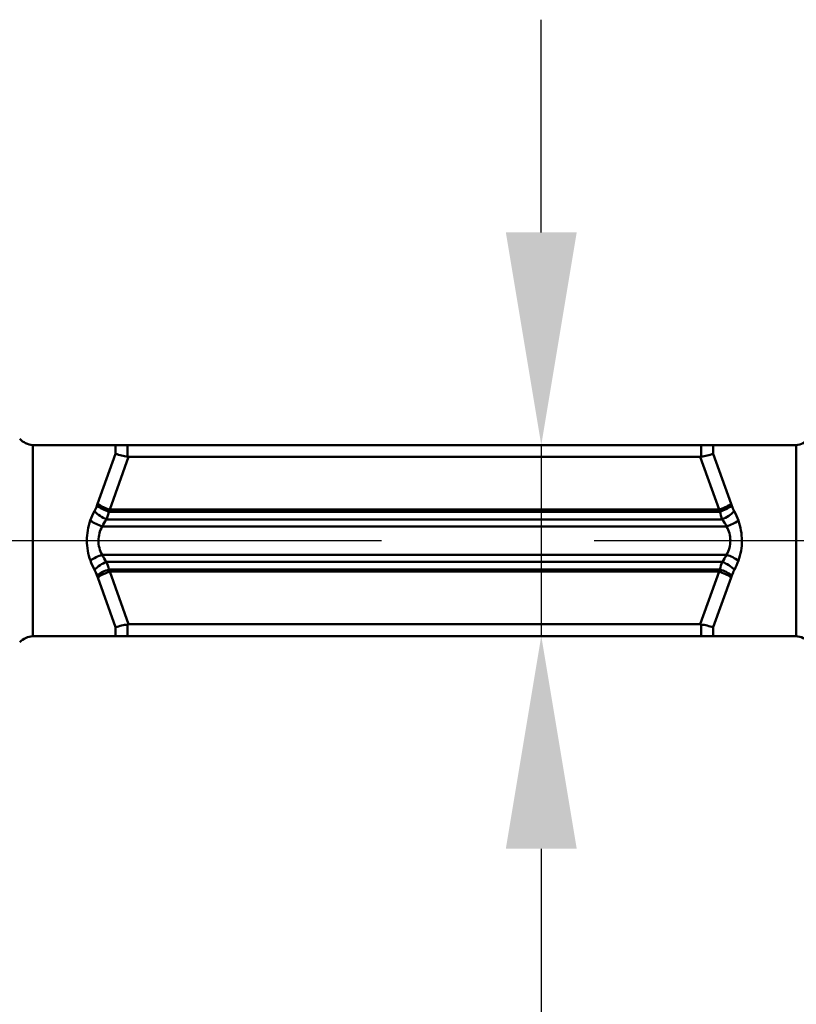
# Model space of a CAD drawing. Header units: inches. Extents: x -1.03 to 0.94, y -1.7 to 1.17.
# Tile 6 of 23: x -0.5 to -0.14, y -0.22 to 0.24. Entities that reach past the tile are written whole.
import ezdxf

# ---------------------------------------------------------------- set-up
doc = ezdxf.new("R2010")
doc.units = ezdxf.units.IN
doc.header["$LTSCALE"] = 0.03937
doc.header["$MEASUREMENT"] = 0
doc.header["$PDMODE"] = 1
doc.linetypes.add('CENTER2', pattern=[28.574999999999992, 19.05, -3.174999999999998, 3.174999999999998, -3.174999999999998])
doc.layers.get('DEFPOINTS').update_dxf_attribs({"linetype": 'CONTINUOUS', "lineweight": 25})
for name, color, linetype, lineweight in [('1', 4, 'CONTINUOUS', 50), ('2', 7, 'CONTINUOUS', 25), ('4', 2, 'CENTER2', 25)]:
    doc.layers.add(name, color=color, linetype=linetype, lineweight=lineweight)
doc.styles.add('INCH_STANDARD', font='Monos.ttf')
doc.dimstyles.new('INCH_STANDARD', dxfattribs={"dimtxt": 0.137795, "dimasz": 0.1, "dimexe": 0.06, "dimexo": 0.06, "dimgap": 0.024, "dimtad": 1, "dimdec": 3, "dimzin": 4, "dimdsep": 46, "dimtxsty": 'INCH_STANDARD', "dimcen": 0, "dimclrd": 256, "dimclre": 256, "dimclrt": 256, "dimadec": 1, "dimazin": 0, "dimtfac": 1, "dimtdec": 3, "dimtmove": 0, "dimatfit": 3, "dimfxl": 1, "dimtolj": 1, "dimlwd": -1, "dimlwe": -1, "dimarcsym": 0})

# ---------------------------------------------------------------- blocks, each defined once
blk = doc.blocks.new('*D3')
at = {"layer": '2'}
for p, q in [((-0.2590614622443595, 0.1448817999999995), (-0.2590614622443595, 0.2448817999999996)), ((-0.2785380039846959, 0.0448817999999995), (-0.3190614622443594, 0.0448817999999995)), ((-0.2590614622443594, 0.0448817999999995), (-0.2590614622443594, -0.0448817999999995)), ((-0.2785380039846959, -0.0448817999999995), (-0.3190614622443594, -0.0448817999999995)), ((-0.2590614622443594, -0.1448817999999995), (-0.2590614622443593, -0.6858347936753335))]:
    blk.add_line(p, q, dxfattribs=at)
for points in [[(-0.2757281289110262, 0.1448817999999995), (-0.2423947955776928, 0.1448817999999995), (-0.2590614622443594, 0.0448817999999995)], [(-0.275728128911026, -0.1448817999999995), (-0.2423947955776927, -0.1448817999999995), (-0.2590614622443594, -0.0448817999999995)]]:
    blk.add_solid(points, dxfattribs=at)
at = {"layer": 'DEFPOINTS', "color": 0}
for p in [(-0.2185380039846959, 0.0448817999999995), (-0.2590614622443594, -0.0448817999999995), (-0.2185380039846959, -0.0448817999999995)]:
    blk.add_point(p, dxfattribs=at)
at = {"layer": '2', "insert": (-0.3543798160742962, -0.4653582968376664), "char_height": 0.137795, "attachment_point": 5, "rotation": 90, "style": 'INCH_STANDARD'}
blk.add_mtext('\\A1;.09"', dxfattribs=at)

msp = doc.modelspace()

# ---------------------------------------------------------------- linework, layer by layer
at = {"layer": '1', "ltscale": 0.000536}
for p, q in [((-0.4981691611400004, 0.0449180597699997), (-0.4973252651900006, 0.0448817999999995)), ((-0.1401029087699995, 0.0448817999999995), (-0.1392590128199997, 0.0449180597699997)), ((-0.4973252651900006, -0.0448817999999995), (-0.4981691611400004, -0.0449180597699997)), ((-0.1392590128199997, -0.0449180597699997), (-0.1401029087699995, -0.0448817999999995))]:
    msp.add_line(p, q, dxfattribs=at)
at = {"layer": '1', "ltscale": 0.014548}
for p, q in [((-0.4981691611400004, 0.0220084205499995), (-0.4981691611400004, 0.0449180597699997)), ((-0.1392590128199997, -0.0220084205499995), (-0.1392590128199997, -0.0449180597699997))]:
    msp.add_line(p, q, dxfattribs=at)
at = {"layer": '1', "ltscale": 0.024197}
for p, q in [((-0.4973252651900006, 0.0448817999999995), (-0.4592201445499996, 0.0448817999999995)), ((-0.1401029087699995, -0.0448817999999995), (-0.1782080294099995, -0.0448817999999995))]:
    msp.add_line(p, q, dxfattribs=at)
at = {"layer": '1', "ltscale": 0.00261}
for p, q in [((-0.4592199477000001, 0.0407723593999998), (-0.4592201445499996, 0.0448817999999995)), ((-0.1781996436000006, 0.0407707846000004), (-0.1781981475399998, 0.0448817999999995)), ((-0.4592285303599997, -0.0407707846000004), (-0.4592300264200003, -0.0448817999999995)), ((-0.1782082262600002, -0.0407723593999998), (-0.1782080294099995, -0.0448817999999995))]:
    msp.add_line(p, q, dxfattribs=at)
at = {"layer": '1', "ltscale": 0.003602}
for p, q in [((-0.4592201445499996, 0.0448817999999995), (-0.4535471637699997, 0.0448817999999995)), ((-0.1782080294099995, -0.0448817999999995), (-0.1838810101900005, -0.0448817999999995))]:
    msp.add_line(p, q, dxfattribs=at)
at = {"layer": '1', "ltscale": 0.08562}
for p, q in [((-0.3187140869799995, 0.0448817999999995), (-0.4535477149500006, 0.0448817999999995)), ((-0.3187140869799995, -0.0448817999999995), (-0.1838804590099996, -0.0448817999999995))]:
    msp.add_line(p, q, dxfattribs=at)
at = {"layer": '1', "ltscale": 0.0035}
for p, q in [((-0.4535457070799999, 0.03937), (-0.4535471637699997, 0.0448817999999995)), ((-0.1838812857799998, 0.03937), (-0.1838784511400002, 0.0448817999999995)), ((-0.4535468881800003, -0.03937), (-0.4535497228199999, -0.0448817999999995)), ((-0.18388250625, -0.03937), (-0.1838810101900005, -0.0448817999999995))]:
    msp.add_line(p, q, dxfattribs=at)
at = {"layer": '1', "ltscale": 0.085622}
for p, q in [((-0.3187140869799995, 0.0448817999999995), (-0.1838772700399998, 0.0448817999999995)), ((-0.3187140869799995, -0.0448817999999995), (-0.4535509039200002, -0.0448817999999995))]:
    msp.add_line(p, q, dxfattribs=at)
at = {"layer": '1', "ltscale": 0.003607}
for p, q in [((-0.1781981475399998, 0.0448817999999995), (-0.1838784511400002, 0.0448817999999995)), ((-0.4592300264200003, -0.0448817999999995), (-0.4535497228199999, -0.0448817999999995))]:
    msp.add_line(p, q, dxfattribs=at)
at = {"layer": '1', "ltscale": 0.024191}
for p, q in [((-0.1401029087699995, 0.0448817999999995), (-0.1781981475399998, 0.0448817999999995)), ((-0.4973252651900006, -0.0448817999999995), (-0.4592300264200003, -0.0448817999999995))]:
    msp.add_line(p, q, dxfattribs=at)
at = {"layer": '1', "ltscale": 0.013861}
for p, q in [((-0.1392590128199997, 0.0449180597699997), (-0.1392590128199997, 0.0230895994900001)), ((-0.4981691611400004, -0.0449180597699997), (-0.4981691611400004, -0.0230895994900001))]:
    msp.add_line(p, q, dxfattribs=at)
at = {"layer": '1', "ltscale": 0.015839}
for p, q in [((-0.4592199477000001, 0.0407723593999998), (-0.4676524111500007, 0.0172970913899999)), ((-0.1782082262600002, -0.0407723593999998), (-0.1697757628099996, -0.0172970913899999))]:
    msp.add_line(p, q, dxfattribs=at)
at = {"layer": '1', "ltscale": 0.016728}
for p, q in [((-0.4530699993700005, 0.03937), (-0.4619795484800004, 0.0145787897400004)), ((-0.1843581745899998, -0.03937), (-0.1754486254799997, -0.0145787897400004))]:
    msp.add_line(p, q, dxfattribs=at)
at = {"layer": '1', "ltscale": 0.000302}
for p, q in [((-0.4535457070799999, 0.03937), (-0.4530699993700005, 0.03937)), ((-0.18388250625, -0.03937), (-0.1843581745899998, -0.03937))]:
    msp.add_line(p, q, dxfattribs=at)
at = {"layer": '1', "ltscale": 0.085316}
for p, q in [((-0.4530699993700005, 0.03937), (-0.3187140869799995, 0.03937)), ((-0.1843581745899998, -0.03937), (-0.3187140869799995, -0.03937))]:
    msp.add_line(p, q, dxfattribs=at)
at = {"layer": '1', "ltscale": 0.085318}
for p, q in [((-0.1843552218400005, 0.03937), (-0.3187140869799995, 0.03937)), ((-0.4530729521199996, -0.03937), (-0.3187140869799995, -0.03937))]:
    msp.add_line(p, q, dxfattribs=at)
at = {"layer": '1', "ltscale": 0.000301}
for p, q in [((-0.1838812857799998, 0.03937), (-0.1843552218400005, 0.03937)), ((-0.4535468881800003, -0.03937), (-0.4530729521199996, -0.03937))]:
    msp.add_line(p, q, dxfattribs=at)
at = {"layer": '1', "ltscale": 0.016723}
for p, q in [((-0.1843552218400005, 0.03937), (-0.1754692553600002, 0.0145787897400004)), ((-0.4530729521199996, -0.03937), (-0.4619589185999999, -0.0145787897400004))]:
    msp.add_line(p, q, dxfattribs=at)
at = {"layer": '1', "ltscale": 0.015827}
for p, q in [((-0.1781996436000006, 0.0407707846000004), (-0.1698052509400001, 0.0173033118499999)), ((-0.4592285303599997, -0.0407707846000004), (-0.46762296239, -0.0173033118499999))]:
    msp.add_line(p, q, dxfattribs=at)
at = {"layer": '1', "ltscale": 0.028637}
for p, q in [((-0.4981691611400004, -0.0230895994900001), (-0.4981691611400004, 0.0220084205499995)), ((-0.1392590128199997, 0.0230895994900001), (-0.1392590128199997, -0.0220084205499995))]:
    msp.add_line(p, q, dxfattribs=at)
at = {"layer": '1', "ltscale": 0.00062}
for p, q in [((-0.4679844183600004, 0.0163796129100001), (-0.4676524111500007, 0.0172970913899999)), ((-0.1694437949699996, -0.0163796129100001), (-0.1697757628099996, -0.0172970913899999))]:
    msp.add_line(p, q, dxfattribs=at)
at = {"layer": '1', "ltscale": 0.000668}
for p, q in [((-0.4623155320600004, 0.0135818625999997), (-0.4619795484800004, 0.0145787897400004)), ((-0.1751126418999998, -0.0135818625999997), (-0.1754486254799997, -0.0145787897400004))]:
    msp.add_line(p, q, dxfattribs=at)
at = {"layer": '1', "ltscale": 0.090974}
for p, q in [((-0.4619795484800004, 0.0145787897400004), (-0.3187140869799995, 0.0145787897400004)), ((-0.1754486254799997, -0.0145787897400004), (-0.3187140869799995, -0.0145787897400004))]:
    msp.add_line(p, q, dxfattribs=at)
at = {"layer": '1', "ltscale": 0.090961}
for p, q in [((-0.1754692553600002, 0.0145787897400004), (-0.3187140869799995, 0.0145787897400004)), ((-0.4619589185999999, -0.0145787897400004), (-0.3187140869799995, -0.0145787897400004))]:
    msp.add_line(p, q, dxfattribs=at)
at = {"layer": '1', "ltscale": 0.000669}
for p, q in [((-0.1754692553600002, 0.0145787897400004), (-0.1751309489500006, 0.0135818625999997)), ((-0.4619589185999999, -0.0145787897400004), (-0.4622972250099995, -0.0135818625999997))]:
    msp.add_line(p, q, dxfattribs=at)
at = {"layer": '1', "ltscale": 0.000619}
for p, q in [((-0.1698052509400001, 0.0173033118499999), (-0.1694759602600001, 0.0163854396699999)), ((-0.46762296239, -0.0173033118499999), (-0.4679522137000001, -0.0163854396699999))]:
    msp.add_line(p, q, dxfattribs=at)
at = {"layer": '1', "ltscale": 0.091934}
for p, q in [((-0.4634913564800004, 0.0099876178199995), (-0.3187140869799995, 0.0099876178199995)), ((-0.1739368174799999, -0.0099876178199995), (-0.3187140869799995, -0.0099876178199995))]:
    msp.add_line(p, q, dxfattribs=at)
at = {"layer": '1', "ltscale": 0.091187}
for p, q in [((-0.4623155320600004, 0.0135818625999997), (-0.3187140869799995, 0.0135818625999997)), ((-0.1751126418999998, -0.0135818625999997), (-0.3187140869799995, -0.0135818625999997))]:
    msp.add_line(p, q, dxfattribs=at)
at = {"layer": '1', "ltscale": 0.091175}
for p, q in [((-0.1751309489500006, 0.0135818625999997), (-0.3187140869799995, 0.0135818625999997)), ((-0.4622972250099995, -0.0135818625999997), (-0.3187140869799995, -0.0135818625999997))]:
    msp.add_line(p, q, dxfattribs=at)
at = {"layer": '1', "ltscale": 0.09193}
for p, q in [((-0.1739431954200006, 0.0099876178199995), (-0.3187140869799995, 0.0099876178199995)), ((-0.4634849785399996, -0.0099876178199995), (-0.3187140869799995, -0.0099876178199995))]:
    msp.add_line(p, q, dxfattribs=at)
at = {"layer": '1', "ltscale": 0.093209}
for p, q in [((-0.4654989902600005, 0.0066841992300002), (-0.3187140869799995, 0.0066841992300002)), ((-0.1719291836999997, -0.0066841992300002), (-0.3187140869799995, -0.0066841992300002))]:
    msp.add_line(p, q, dxfattribs=at)
at = {"layer": '1', "ltscale": 0.093226}
for p, q in [((-0.17190205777, 0.0066841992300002), (-0.3187140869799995, 0.0066841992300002)), ((-0.4655261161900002, -0.0066841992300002), (-0.3187140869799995, -0.0066841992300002))]:
    msp.add_line(p, q, dxfattribs=at)
at = {"layer": '1'}
for centre, radius, start, end in [((-0.4973252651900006, 0.0547242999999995), 0.0098425, 225, 265.081537), ((-0.1401029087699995, 0.0547242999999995), 0.0098425, 274.9184629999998, 315), ((-0.4473939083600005, 0.0778059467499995), 0.03888161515, 252.2900220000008, 260.897643), ((-0.1900168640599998, 0.0778472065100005), 0.03892004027, 279.0691519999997, 287.6784450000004), ((-0.4873504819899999, 0.0234965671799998), 0.02063239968, 331.9658009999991, 339.8218990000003), ((-0.4561460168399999, 0.0333678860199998), 0.02071736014, 235.1290020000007, 252.68187), ((-0.4558431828, 0.03481260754), 0.02113566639, 236.0115200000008, 253.1289300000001), ((-0.1816544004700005, 0.0348347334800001), 0.02117109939, 286.9799559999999, 304.0540320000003), ((-0.1813636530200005, 0.0333998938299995), 0.02076692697, 287.4582400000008, 304.9413139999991), ((-0.1499085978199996, 0.0235156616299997), 0.02082598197, 200.021392, 207.8035150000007), ((-0.4447886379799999, 6.67321500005e-05), 0.02789624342, 160.4257099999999, 180.0852059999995), ((-0.4590070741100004, 0.0271395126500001), 0.02145334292, 235.7583779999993, 252.3920530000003), ((-0.4405209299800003, -0.0014367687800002), 0.03242123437, 151.9693469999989, 160.4490200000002), ((-0.4570540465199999, 0.0257002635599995), 0.0169728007, 224.5603490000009, 247.7215139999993), ((-0.44449387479, -0.0038243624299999), 0.02348747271, 143.9812259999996, 153.4218030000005), ((-0.4951200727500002, 0.0223196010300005), 0.03394804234, 338.6992580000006, 345.0850730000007), ((-0.1430167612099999, 0.0221959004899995), 0.03324910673, 195.015086, 201.5417159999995), ((-0.1804943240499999, 0.0257482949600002), 0.0170609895, 292.5708929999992, 315.5164789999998), ((-0.1930253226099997, -0.0040930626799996), 0.02371428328, 27.03113099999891, 36.42363899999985), ((-0.1785741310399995, 0.0272857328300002), 0.02164814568, 287.9452499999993, 304.237922), ((-0.19799169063, -0.0018238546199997), 0.03352556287, 19.5534070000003, 27.77991799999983), ((-0.19308327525, -0.0001584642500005), 0.02834136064, 0.269291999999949, 19.70187899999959), ((-0.4527468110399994, -0.0002985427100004), 0.014531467, 151.2960919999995, 178.8223110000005), ((-0.18398490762, -6.22439699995e-05), 0.01383127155, 0.2579130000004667, 29.17678799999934), ((-0.44434493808, 0.0001584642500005), 0.02834136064, 180.2692919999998, 199.7018789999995), ((-0.4534432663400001, 6.22439699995e-05), 0.01383127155, 180.2579130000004, 209.1767879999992), ((-0.1846813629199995, 0.0002985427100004), 0.014531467, 331.2960919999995, 358.8223110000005), ((-0.1926395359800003, -6.67321500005e-05), 0.02789624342, 340.4257099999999, 0.0852059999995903), ((-0.4588540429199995, -0.0272857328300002), 0.02164814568, 107.9452499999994, 124.237922), ((-0.4444028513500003, 0.0040930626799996), 0.02371428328, 207.0311309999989, 216.4236389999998), ((-0.1929343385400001, 0.0038243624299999), 0.02348747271, 323.9812259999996, 333.4218030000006), ((-0.1784210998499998, -0.0271395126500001), 0.02145334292, 55.75837799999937, 72.39205300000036), ((-0.4394364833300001, 0.0018238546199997), 0.03352556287, 199.5534070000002, 207.7799179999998), ((-0.4569338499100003, -0.0257482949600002), 0.0170609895, 112.5708929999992, 135.5164789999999), ((-0.4875195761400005, -0.0235156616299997), 0.02082598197, 20.02139199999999, 27.80351500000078), ((-0.4560645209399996, -0.0333998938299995), 0.02076692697, 107.4582400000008, 124.9413139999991), ((-0.4944114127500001, -0.0221959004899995), 0.03324910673, 15.01508600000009, 21.54171599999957), ((-0.1812821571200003, -0.0333678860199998), 0.02071736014, 55.12900200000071, 72.68187), ((-0.1423081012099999, -0.0223196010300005), 0.03394804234, 158.6992580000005, 165.0850730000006), ((-0.1803741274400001, -0.0257002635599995), 0.0169728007, 44.56034899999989, 67.72151399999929), ((-0.1500776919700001, -0.0234965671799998), 0.02063239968, 151.9658009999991, 159.8218990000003), ((-0.1969072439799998, 0.0014367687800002), 0.03242123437, 331.969346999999, 340.4490200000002), ((-0.4557737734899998, -0.0348347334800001), 0.02117109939, 106.9799559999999, 124.0540320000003), ((-0.18158499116, -0.03481260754), 0.02113566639, 56.01151999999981, 73.12893000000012), ((-0.4474113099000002, -0.0778472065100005), 0.03892004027, 99.0691519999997, 107.6784450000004), ((-0.1900342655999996, -0.0778059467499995), 0.03888161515, 72.29002200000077, 80.897643), ((-0.4973252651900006, -0.0547242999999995), 0.0098425, 94.91846299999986, 135), ((-0.1401029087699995, -0.0547242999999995), 0.0098425, 45, 85.08153700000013)]:
    msp.add_arc(centre, radius, start, end, dxfattribs=at)
at = {"layer": '4', "ltscale": 0.414884}
msp.add_line((-0.6454031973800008, 0), (0.0079561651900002, 0), dxfattribs=at)

# ---------------------------------------------------------------- dimensions: what is measured, and where the dimension line sits
at = {"layer": '2'}
dim = msp.add_linear_dim(base=(-0.2590614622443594, -0.0448817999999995), p1=(-0.2185380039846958, 0.0448817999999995), p2=(-0.2185380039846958, -0.0448817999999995), angle=90, dimstyle='INCH_STANDARD', override={"dimdec": 2, "dimpost": '"'}, dxfattribs=at)
dim.commit()
dim.dimension.update_dxf_attribs({"geometry": '*D3', "text_midpoint": (-0.3543798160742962, -0.4653582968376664)})

doc.saveas('drawing.dxf')
